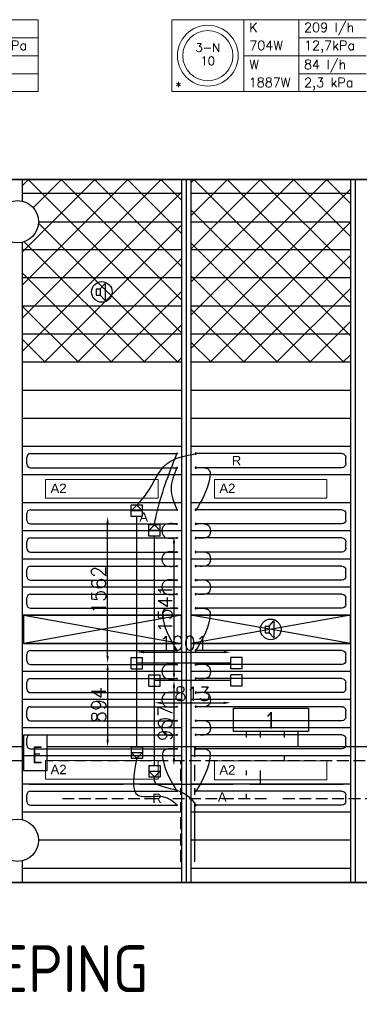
# Model space of a CAD drawing. Extents: x 7383 to 741080, y -570072 to -203000.
# Tile 19 of 32: x 534998 to 538618, y -267249 to -256744. Entities that reach past the tile are written whole.
import ezdxf
from ezdxf.enums import TextEntityAlignment as Align

# ---------------------------------------------------------------- set-up
doc = ezdxf.new("R2010")
doc.units = 0
doc.header["$LTSCALE"] = 25
for name, pattern in [('2322105', [47, 40, -7]), ('2322106', [47, 5, -2, 5, -2, 5, -2, 5, -2, 5, -2, 5, -7]), ('2322107', [2000, 1000, 1000]), ('2322108', [7, 5, -2])]:
    doc.linetypes.add(name, pattern=pattern)
doc.layers.get('0').update_dxf_attribs({"linetype": 'CONTINUOUS'})
doc.layers.get('DEFPOINTS').update_dxf_attribs({"linetype": 'CONTINUOUS'})
for name, color, linetype in [('000Vermogens2', 7, 'CONTINUOUS'), ('60', 7, 'CONTINUOUS'), ('7KADERHALMOS', 2, 'CONTINUOUS'), ('KP-bandraster', 5, 'CONTINUOUS'), ('KP-koppelingen', 6, 'CONTINUOUS'), ('KP-leidingen(aanvoer)', 5, 'CONTINUOUS'), ('KP-leidingen(retour)', 1, 'CONTINUOUS'), ('KP-Lucht aanvoer', 6, 'CONTINUOUS'), ('KP-lucht centreline', 2, 'CONTINUOUS'), ('KP-maatvoering', 7, 'CONTINUOUS'), ('KP-Melders', 3, 'CONTINUOUS'), ('KP-Oppervlak', 3, 'CONTINUOUS'), ('KP-panelen', 1, 'CONTINUOUS'), ('KP-registers', 4, 'CONTINUOUS'), ('KP-slangen', 7, 'CONTINUOUS'), ('KP-tekst', 7, 'CONTINUOUS'), ('SYM-W', 7, 'CONTINUOUS'), ('WL5501--', 130, 'CONTINUOUS'), ('WL5502--', 130, 'CONTINUOUS'), ('WL561---_AANVOER', 10, 'CONTINUOUS'), ('WL561---_RETOUR', 10, 'CONTINUOUS')]:
    doc.layers.add(name, color=color, linetype=linetype)
doc.layers.add('KP-Aluminium', color=8, linetype='CONTINUOUS', lineweight=18)
doc.layers.add('KP-Verlichting', color=2, linetype='CONTINUOUS', lineweight=18)
doc.styles.add('arial', font='ARIAL.TTF')
doc.styles.add('ISO', font='ISO.SHX')
doc.styles.add('VERWOL-1', font='ROMANS.SHX')
doc.dimstyles.new('MARTIN', dxfattribs={"dimscale": 0, "dimtxt": 50, "dimasz": 75, "dimexe": 4, "dimexo": 4, "dimgap": 20, "dimtad": 1, "dimdec": 0, "dimrnd": 0.01, "dimzin": 1, "dimdsep": 46, "dimtxsty": 'VERWOL-1', "dimcen": -25, "dimdle": 1, "dimclrd": 7, "dimclre": 2, "dimclrt": 7, "dimadec": 0, "dimazin": 0, "dimtfac": 1, "dimtdec": 0, "dimtix": 1, "dimtofl": 0, "dimtmove": 0, "dimatfit": 3, "dimldrblk": 'OBLIQUE', "dimfxl": 0, "dimtvp": 33.333333, "dimtolj": 1, "dimtzin": 1, "dimarcsym": 0})
pattern_1 = [(45, (339043.74, -21393.04), (-176.7767, 176.7767), []), (135, (339043.74, -21393.04), (-176.7767, -176.7767), [])]

# ---------------------------------------------------------------- blocks, each defined once
blk = doc.blocks.new('Register A')
at = {"layer": 'KP-registers', "linetype": 'Continuous'}
for p, q in [((90, 225), (1644, 225)), ((50, 115), (50, 185)), ((90, 75), (1644, 75))]:
    blk.add_line(p, q, dxfattribs=at)
for centre in [(1650, 225), (1650, 75)]:
    blk.add_circle(centre, 6, dxfattribs=at)
for centre, start, end in [((90, 185), 90, 180), ((90, 115), 180, 270)]:
    blk.add_arc(centre, 40, start, end, dxfattribs=at)
blk = doc.blocks.new('*D1563')
at = {"layer": 'DEFPOINTS', "color": 0, "linetype": 'Continuous', "transparency": 16777216}
for p in [(535935, -262046), (536247, -262046), (536247, -263608)]:
    blk.add_point(p, dxfattribs=at)
at = {"layer": 'KP-maatvoering', "color": 7, "linetype": 'Continuous', "lineweight": -2, "transparency": 16777216}
blk.add_line((535935, -263533), (535935, -262121), dxfattribs=at)
at = {"layer": 'KP-maatvoering', "color": 7, "linetype": 'Continuous', "transparency": 16777216}
for points in [[(535923, -262121), (535948, -262121), (535935, -262046)], [(535923, -263533), (535948, -263533), (535935, -263608)]]:
    blk.add_solid(points, dxfattribs=at)
at = {"layer": 'KP-maatvoering', "color": 7, "linetype": 'Continuous', "transparency": 16777216, "insert": (535840, -262827), "char_height": 150, "attachment_point": 5, "rotation": 90, "style": 'VERWOL-1'}
blk.add_mtext('\\A1;1562', dxfattribs=at)
blk = doc.blocks.new('_OBLIQUE')
at = {"color": 0, "linetype": 'ByBlock'}
blk.add_line((-0.5, -0.5), (0.5, 0.5), dxfattribs=at)
blk = doc.blocks.new('*D1564')
at = {"layer": 'DEFPOINTS', "color": 0, "linetype": 'Continuous', "transparency": 16777216}
for p in [(536247, -263608), (535935, -264502), (536247, -264502)]:
    blk.add_point(p, dxfattribs=at)
at = {"layer": 'KP-maatvoering', "color": 7, "linetype": 'Continuous', "lineweight": -2, "transparency": 16777216}
blk.add_line((535935, -263683), (535935, -264427), dxfattribs=at)
at = {"layer": 'KP-maatvoering', "color": 7, "linetype": 'Continuous', "transparency": 16777216}
for points in [[(535923, -263683), (535948, -263683), (535935, -263608)], [(535923, -264427), (535948, -264427), (535935, -264502)]]:
    blk.add_solid(points, dxfattribs=at)
at = {"layer": 'KP-maatvoering', "color": 7, "linetype": 'Continuous', "transparency": 16777216, "insert": (535840, -264055), "char_height": 150, "attachment_point": 5, "rotation": 90, "style": 'VERWOL-1'}
blk.add_mtext('\\A1;894', dxfattribs=at)
blk = doc.blocks.new('*D1565')
at = {"layer": 'DEFPOINTS', "color": 0, "linetype": 'Continuous', "transparency": 16777216}
for p in [(536495, -263795), (536434, -264702), (536643, -264702)]:
    blk.add_point(p, dxfattribs=at)
at = {"layer": 'KP-maatvoering', "color": 7, "linetype": 'Continuous', "lineweight": -2, "transparency": 16777216}
blk.add_line((536643, -263870), (536643, -264627), dxfattribs=at)
at = {"layer": 'KP-maatvoering', "color": 7, "linetype": 'Continuous', "transparency": 16777216}
for points in [[(536630, -263870), (536655, -263870), (536643, -263795)], [(536630, -264627), (536655, -264627), (536643, -264702)]]:
    blk.add_solid(points, dxfattribs=at)
at = {"layer": 'KP-maatvoering', "color": 7, "linetype": 'Continuous', "transparency": 16777216, "insert": (536548, -264249), "char_height": 150, "attachment_point": 5, "rotation": 90, "style": 'VERWOL-1'}
blk.add_mtext('\\A1;907', dxfattribs=at)
blk = doc.blocks.new('*D1566')
at = {"layer": 'DEFPOINTS', "color": 0, "linetype": 'Continuous', "transparency": 16777216}
for p in [(536434, -262254), (536495, -263795), (536643, -263795)]:
    blk.add_point(p, dxfattribs=at)
at = {"layer": 'KP-maatvoering', "color": 7, "linetype": 'Continuous', "lineweight": -2, "transparency": 16777216}
blk.add_line((536643, -262329), (536643, -263720), dxfattribs=at)
at = {"layer": 'KP-maatvoering', "color": 7, "linetype": 'Continuous', "transparency": 16777216}
for points in [[(536630, -262329), (536655, -262329), (536643, -262254)], [(536630, -263720), (536655, -263720), (536643, -263795)]]:
    blk.add_solid(points, dxfattribs=at)
at = {"layer": 'KP-maatvoering', "color": 7, "linetype": 'Continuous', "transparency": 16777216, "insert": (536548, -263025), "char_height": 150, "attachment_point": 5, "rotation": 90, "style": 'VERWOL-1'}
blk.add_mtext('\\A1;1541', dxfattribs=at)
blk = doc.blocks.new('*D1567')
at = {"layer": 'DEFPOINTS', "color": 0, "linetype": 'Continuous', "transparency": 16777216}
for p in [(537248, -263492), (536247, -263608), (537248, -263608)]:
    blk.add_point(p, dxfattribs=at)
at = {"layer": 'KP-maatvoering', "color": 7, "linetype": 'Continuous', "lineweight": -2, "transparency": 16777216}
blk.add_line((536322, -263492), (537173, -263492), dxfattribs=at)
at = {"layer": 'KP-maatvoering', "color": 7, "linetype": 'Continuous', "transparency": 16777216}
for points in [[(536322, -263479), (536322, -263504), (536247, -263492)], [(537173, -263479), (537173, -263504), (537248, -263492)]]:
    blk.add_solid(points, dxfattribs=at)
at = {"layer": 'KP-maatvoering', "color": 7, "linetype": 'Continuous', "transparency": 16777216, "insert": (536747, -263397), "char_height": 150, "attachment_point": 5, "style": 'VERWOL-1'}
blk.add_mtext('\\A1;1001', dxfattribs=at)
blk = doc.blocks.new('*D1568')
at = {"layer": 'DEFPOINTS', "color": 0, "linetype": 'Continuous', "transparency": 16777216}
for p in [(536434, -263795), (537248, -263795), (537248, -264032)]:
    blk.add_point(p, dxfattribs=at)
at = {"layer": 'KP-maatvoering', "color": 7, "linetype": 'Continuous', "lineweight": -2, "transparency": 16777216}
blk.add_line((536509, -264032), (537173, -264032), dxfattribs=at)
at = {"layer": 'KP-maatvoering', "color": 7, "linetype": 'Continuous', "transparency": 16777216}
for points in [[(536509, -264020), (536509, -264045), (536434, -264032)], [(537173, -264020), (537173, -264045), (537248, -264032)]]:
    blk.add_solid(points, dxfattribs=at)
at = {"layer": 'KP-maatvoering', "color": 7, "linetype": 'Continuous', "transparency": 16777216, "insert": (536841, -263937), "char_height": 150, "attachment_point": 5, "style": 'VERWOL-1'}
blk.add_mtext('\\A1;813', dxfattribs=at)

msp = doc.modelspace()

# ---------------------------------------------------------------- hatches: boundary and pattern name
at = {"layer": 'KP-Aluminium', "linetype": 'Continuous'}
h = msp.add_hatch(dxfattribs=at)
h.set_pattern_fill('ANSI37', color=256, scale=2000)
h.set_pattern_definition(pattern_1)
h.paths.add_polyline_path([(536723.9, -258448.8), (535023.9, -258448.8), (535023.9, -258598.8), (536723.9, -258598.8)])
h.paths.add_polyline_path([(536723.9, -258598.8), (535023.9, -258598.8), (535023.9, -258679.4, -0.3500011), (535198.9, -258898.8), (536723.9, -258898.8)])
h.paths.add_polyline_path([(536723.9, -258898.8), (535198.9, -258898.8, -0.3500011), (535023.9, -259118.1), (535023.9, -259198.8), (536723.9, -259198.8)])
h.paths.add_polyline_path([(536723.9, -259198.8), (535023.9, -259198.8), (535023.9, -259498.8), (536723.9, -259498.8)])
h.paths.add_polyline_path([(536723.9, -259498.8), (535023.9, -259498.8), (535023.9, -259798.8), (536723.9, -259798.8)])
h.paths.add_polyline_path([(536723.9, -259798.8), (535023.9, -259798.8), (535023.9, -260098.8), (536723.9, -260098.8)])
h.paths.add_polyline_path([(536723.9, -260098.8), (535023.9, -260098.8), (535023.9, -260398.8), (536723.9, -260398.8)])
h = msp.add_hatch(dxfattribs=at)
h.set_pattern_fill('ANSI37', color=256, scale=2000)
h.set_pattern_definition(pattern_1)
h.paths.add_polyline_path([(538523.9, -258448.8), (536823.9, -258448.8), (536823.9, -258598.8), (538523.9, -258598.8)])
h.paths.add_polyline_path([(538523.9, -258598.8), (536823.9, -258598.8), (536823.9, -258898.8), (538523.9, -258898.8)])
h.paths.add_polyline_path([(538523.9, -258898.8), (536823.9, -258898.8), (536823.9, -259198.8), (538523.9, -259198.8)])
h.paths.add_polyline_path([(538523.9, -259198.8), (536823.9, -259198.8), (536823.9, -259498.8), (538523.9, -259498.8)])
h.paths.add_polyline_path([(538523.9, -259498.8), (536823.9, -259498.8), (536823.9, -259798.8), (538523.9, -259798.8)])
h.paths.add_polyline_path([(538523.9, -259798.8), (536823.9, -259798.8), (536823.9, -260098.8), (538523.9, -260098.8)])
h.paths.add_polyline_path([(538523.9, -260098.8), (536823.9, -260098.8), (536823.9, -260398.8), (538523.9, -260398.8)])

# ---------------------------------------------------------------- linework, layer by layer
at = {"layer": '000Vermogens2', "linetype": 'Continuous', "lineweight": 0}
for p, q in [((533123.4, -256743.7), (535196.2, -256743.7)), ((535196.2, -256743.7), (535196.2, -257511.5)), ((536619.7, -256743.7), (536619.7, -257511.5)), ((536619.7, -256743.7), (538692.6, -256743.7)), ((537387.6, -256743.7), (537387.6, -257511.5)), ((537387.6, -256743.7), (537387.6, -257511.5)), ((537972.8, -257127.6), (537972.8, -256743.7)), ((534476.5, -256935.6), (535196.2, -256935.6)), ((537972.8, -256935.6), (538692.6, -256935.6)), ((533891.2, -257127.6), (535196.2, -257127.6)), ((537387.6, -257127.6), (538692.6, -257127.6)), ((537972.8, -257127.6), (537972.8, -257511.5)), ((534476.5, -257319.6), (535196.2, -257319.6)), ((537972.8, -257319.6), (538692.6, -257319.6)), ((533123.4, -257511.5), (535196.2, -257511.5)), ((536619.7, -257511.5), (538692.6, -257511.5))]:
    msp.add_line(p, q, dxfattribs=at)
for radius in [324.2, 267.6]:
    msp.add_circle((537003.6, -257127.6), radius, dxfattribs=at)
at = {"layer": '60', "color": 2, "linetype": 'Continuous'}
msp.add_lwpolyline([(535040.4, -264753.1), (535290.4, -264753.1), (535290.4, -264378.1), (535040.4, -264378.1)], close=True, dxfattribs=at)
at = {"layer": 'KP-bandraster', "linetype": 'Continuous'}
for p, q in [((535023.9, -258448.8), (535023.9, -258679.4)), ((536723.9, -258448.8), (536723.9, -265948.8)), ((536823.9, -258448.8), (536823.9, -265948.8)), ((538523.9, -258448.8), (538523.9, -265948.8)), ((535023.9, -259118.1), (535023.9, -265279.4)), ((535023.9, -265718.1), (535023.9, -265948.8))]:
    msp.add_line(p, q, dxfattribs=at)
for centre in [(534973.9, -258898.8), (534973.9, -265498.8)]:
    msp.add_circle(centre, 225, dxfattribs=at)
at = {"layer": 'KP-koppelingen', "linetype": 'Continuous'}
for p, q in [((536186.2, -262045.7), (536186.3, -261924.1)), ((536186.2, -261984.9), (536247.1, -261924.2)), ((536307.9, -261985.1), (536186.2, -261984.9)), ((536307.9, -261924.2), (536186.3, -261924.1)), ((536247.1, -261924.2), (536307.9, -261985.1)), ((536307.8, -262045.9), (536307.9, -261924.2)), ((536307.8, -262045.9), (536186.2, -262045.7)), ((536373.4, -262254.1), (536373.5, -262132.5)), ((536373.4, -262193.3), (536434.3, -262132.6)), ((536495.1, -262193.5), (536373.4, -262193.3)), ((536495.1, -262132.6), (536373.5, -262132.5)), ((536434.3, -262132.6), (536495.1, -262193.5)), ((536495, -262254.3), (536495.1, -262132.6)), ((536495, -262254.3), (536373.4, -262254.1)), ((536186.2, -263668.8), (536186.2, -263547.2)), ((536186.2, -263547.2), (536307.8, -263547.2)), ((536307.8, -263668.8), (536307.8, -263547.2)), ((537247.7, -263668.8), (537247.7, -263547.2)), ((537369.3, -263547.2), (537247.7, -263547.2)), ((537369.3, -263668.8), (537369.3, -263547.2)), ((536186.2, -263668.8), (536307.8, -263668.8)), ((537369.3, -263668.8), (537247.7, -263668.8)), ((536373.4, -263856), (536373.4, -263734.4)), ((536373.4, -263734.4), (536495, -263734.4)), ((536495, -263856), (536495, -263734.4)), ((537247.7, -263856), (537247.7, -263734.4)), ((537369.3, -263734.4), (537247.7, -263734.4)), ((537369.3, -263856), (537369.3, -263734.4)), ((536373.4, -263856), (536495, -263856)), ((537369.3, -263856), (537247.7, -263856)), ((536186.2, -264502.3), (536186.1, -264624)), ((536186.2, -264502.3), (536307.8, -264502.4)), ((536307.8, -264502.4), (536307.8, -264624)), ((536186.1, -264563.2), (536307.8, -264563.2)), ((536246.9, -264624), (536186.1, -264563.2)), ((536186.1, -264624), (536307.8, -264624)), ((536307.8, -264563.2), (536246.9, -264624)), ((536373.4, -264702), (536373.3, -264823.7)), ((536373.4, -264702), (536495, -264702.1)), ((536495, -264702.1), (536495, -264823.7)), ((536373.3, -264762.8), (536495, -264762.9)), ((536434.1, -264823.7), (536373.3, -264762.8)), ((536373.3, -264823.7), (536495, -264823.7)), ((536495, -264762.9), (536434.1, -264823.7))]:
    msp.add_line(p, q, dxfattribs=at)
at = {"layer": 'KP-leidingen(aanvoer)', "linetype": 'Continuous'}
for p, q in [((536434.2, -264702), (536434.2, -262254.2)), ((537247.7, -263795.2), (536434.2, -263795.2))]:
    msp.add_line(p, q, dxfattribs=at)
at = {"layer": 'KP-leidingen(retour)', "linetype": 'Continuous'}
for p, q in [((536247, -264502.4), (536247, -262045.8)), ((537247.7, -263608), (536247, -263608))]:
    msp.add_line(p, q, dxfattribs=at)
at = {"layer": 'KP-Lucht aanvoer', "linetype": 'Continuous'}
for p, q in [((535043.9, -263098.8), (536723.9, -263398.8)), ((536723.9, -263098.8), (535043.9, -263398.8)), ((535043.9, -263398.8), (535043.9, -263098.8)), ((535043.9, -263098.8), (536723.9, -263098.8)), ((536723.9, -263398.8), (536723.9, -263098.8)), ((536823.9, -263098.8), (536823.9, -263398.8)), ((538523.9, -263098.8), (536823.9, -263398.8)), ((538523.9, -263398.8), (536823.9, -263098.8)), ((536823.9, -263098.8), (538523.9, -263098.8)), ((538523.9, -263398.8), (538523.9, -263098.8)), ((535043.9, -263398.8), (536723.9, -263398.8)), ((536823.9, -263398.8), (538523.9, -263398.8))]:
    msp.add_line(p, q, dxfattribs=at)
at = {"layer": 'KP-lucht centreline', "linetype": 'Continuous'}
for p, q in [((536773.9, -258448.8), (536773.9, -265948.8)), ((538573.9, -258448.8), (538573.9, -265948.8))]:
    msp.add_line(p, q, dxfattribs=at)
at = {"layer": 'KP-Melders', "linetype": 'Continuous'}
for p, q in [((535857.1, -259614.3), (535909.1, -259559)), ((535909.1, -259559), (535909.1, -259739.7)), ((535814, -259614.3), (535857.1, -259614.3)), ((535814, -259614.3), (535814, -259684.3)), ((535814, -259684.3), (535857.1, -259684.3)), ((535814, -259684.3), (535857.1, -259684.3)), ((535857.1, -259614.3), (535857.1, -259684.3)), ((535857.1, -259684.3), (535909.1, -259739.7)), ((537657.1, -263214.3), (537709.1, -263159)), ((537709.1, -263159), (537709.1, -263339.7)), ((537614, -263214.3), (537657.1, -263214.3)), ((537614, -263214.3), (537614, -263284.3)), ((537657.1, -263214.3), (537657.1, -263284.3)), ((537614, -263284.3), (537657.1, -263284.3)), ((537614, -263284.3), (537657.1, -263284.3)), ((537657.1, -263284.3), (537709.1, -263339.7))]:
    msp.add_line(p, q, dxfattribs=at)
for centre in [(535873.9, -259648.8), (537673.9, -263248.8)]:
    msp.add_circle(centre, 110, dxfattribs=at)
at = {"layer": 'KP-Oppervlak', "linetype": 'Continuous'}
for p, q in [((575023.9, -258448.8), (505723.9, -258448.8)), ((505723.9, -258448.8), (575023.9, -258448.8)), ((524223.9, -265948.8), (545186.9, -265948.8)), ((545186.9, -265948.8), (524223.9, -265948.8))]:
    msp.add_line(p, q, dxfattribs=at)
at = {"layer": 'KP-panelen', "linetype": 'Continuous'}
for p, q in [((536723.9, -258598.8), (535023.9, -258598.8)), ((538523.9, -258598.8), (536823.9, -258598.8)), ((535198.9, -258898.8), (536723.9, -258898.8)), ((536823.9, -258898.8), (538523.9, -258898.8)), ((536723.9, -259198.8), (535023.9, -259198.8)), ((538523.9, -259198.8), (536823.9, -259198.8)), ((536723.9, -259498.8), (535023.9, -259498.8)), ((538523.9, -259498.8), (536823.9, -259498.8)), ((536723.9, -259798.8), (535023.9, -259798.8)), ((538523.9, -259798.8), (536823.9, -259798.8)), ((536723.9, -260098.8), (535023.9, -260098.8)), ((538523.9, -260098.8), (536823.9, -260098.8)), ((536723.9, -260398.8), (535023.9, -260398.8)), ((538523.9, -260398.8), (536823.9, -260398.8)), ((536723.9, -260698.8), (535023.9, -260698.8)), ((538523.9, -260698.8), (536823.9, -260698.8)), ((536723.9, -260998.8), (535023.9, -260998.8)), ((538523.9, -260998.8), (536823.9, -260998.8)), ((536723.9, -261298.8), (535023.9, -261298.8)), ((538523.9, -261298.8), (536823.9, -261298.8)), ((536723.9, -261598.8), (535023.9, -261598.8)), ((538523.9, -261598.8), (536823.9, -261598.8)), ((536723.9, -261898.8), (535023.9, -261898.8)), ((538523.9, -261898.8), (536823.9, -261898.8)), ((536723.9, -262198.8), (535023.9, -262198.8)), ((538523.9, -262198.8), (536823.9, -262198.8)), ((536723.9, -262498.8), (535023.9, -262498.8)), ((538523.9, -262498.8), (536823.9, -262498.8)), ((536723.9, -262798.8), (535023.9, -262798.8)), ((536723.9, -262798.8), (535023.9, -262798.8)), ((538523.9, -262798.8), (536823.9, -262798.8)), ((536723.9, -263098.8), (535023.9, -263098.8)), ((538523.9, -263098.8), (536823.9, -263098.8)), ((536723.9, -263398.8), (535023.9, -263398.8)), ((538523.9, -263398.8), (536823.9, -263398.8)), ((536723.9, -263698.8), (535023.9, -263698.8)), ((538523.9, -263698.8), (536823.9, -263698.8)), ((536723.9, -263998.8), (535023.9, -263998.8)), ((538523.9, -263998.8), (536823.9, -263998.8)), ((536723.9, -264298.8), (535023.9, -264298.8)), ((538523.9, -264298.8), (536823.9, -264298.8)), ((536723.9, -264598.8), (535023.9, -264598.8)), ((538523.9, -264598.8), (536823.9, -264598.8)), ((536723.9, -264898.8), (535023.9, -264898.8)), ((538523.9, -264898.8), (536823.9, -264898.8)), ((536723.9, -265198.8), (535023.9, -265198.8)), ((538523.9, -265198.8), (536823.9, -265198.8)), ((536723.9, -265498.8), (535198.9, -265498.8)), ((538523.9, -265498.8), (536823.9, -265498.8)), ((536723.9, -265798.8), (535023.9, -265798.8)), ((538523.9, -265798.8), (536823.9, -265798.8))]:
    msp.add_line(p, q, dxfattribs=at)
at = {"layer": 'KP-slangen', "linetype": 'Continuous'}
for points in [[(536247.1, -261924.2), (536350.2, -261800.6), (536569.8, -261479), (536879.9, -261373.8)], [(536434.3, -262132.6), (536453.5, -262037.9), (536673.9, -261373.8)], [(536673.9, -261523.8), (536612.1, -261746.3), (536673.9, -261973.8)], [(536879.9, -261523.8), (537021.6, -261552.7), (537021.6, -261645.4), (536879.9, -261973.8)], [(536667.9, -262123.8), (536526.2, -262152.7), (536526.2, -262245.4), (536667.9, -262273.8)], [(536879.9, -262123.8), (537021.6, -262152.7), (537021.6, -262245.4), (536879.9, -262273.8)], [(536667.9, -262423.8), (536526.2, -262452.7), (536526.2, -262545.4), (536667.9, -262573.8)], [(536879.9, -262423.8), (537021.6, -262452.7), (537021.6, -262545.4), (536879.9, -262573.8)], [(536667.9, -262723.8), (536526.2, -262752.7), (536526.2, -262845.4), (536667.9, -262873.8)], [(536879.9, -262723.8), (537021.6, -262752.7), (537021.6, -262845.4), (536879.9, -262873.8)], [(536667.9, -263023.8), (536526.2, -263052.7), (536526.2, -263145.4), (536673.9, -263473.8)], [(536879.9, -263023.8), (537021.6, -263052.7), (537021.6, -263145.4), (536873.9, -263473.8)], [(536667.9, -263623.8), (536526.2, -263652.7), (536526.2, -263745.4), (536667.9, -263773.8)], [(536879.9, -263623.8), (537021.6, -263652.7), (537021.6, -263745.4), (536879.9, -263773.8)], [(536667.9, -263923.8), (536526.2, -263952.7), (536526.2, -264045.4), (536667.9, -264073.8)], [(536879.9, -263923.8), (537021.6, -263952.7), (537021.6, -264045.4), (536879.9, -264073.8)], [(536667.9, -264223.8), (536526.2, -264252.7), (536526.2, -264345.4), (536667.9, -264373.8)], [(536879.9, -264223.8), (537021.6, -264252.7), (537021.6, -264345.4), (536879.9, -264373.8)], [(536667.9, -264523.8), (536526.2, -264552.7), (536526.2, -264645.4), (536673.9, -264973.8)], [(536667.9, -264523.8), (536526.2, -264552.7), (536526.2, -264645.4), (536673.9, -264973.8)], [(536879.9, -264523.8), (537021.6, -264552.7), (537021.6, -264645.4), (536879.9, -264973.8)], [(536246.9, -264624), (536265.7, -265020.9), (536557.8, -265041.4), (536673.9, -265117.8)], [(536434.1, -264823.7), (536434.1, -264871), (536524.9, -264924.5), (536796.6, -265030.4), (536873.9, -265123.8), (536875.8, -265127.1)]]:
    msp.add_spline(points, degree=3, dxfattribs=at)
at = {"layer": 'KP-Verlichting', "linetype": 'Continuous'}
for p, q in [((535273.9, -261648.8), (536473.9, -261648.8)), ((535273.9, -261648.8), (535273.9, -261848.8)), ((536473.9, -261648.8), (536473.9, -261848.8)), ((537073.9, -261648.8), (538273.9, -261648.8)), ((537073.9, -261648.8), (537073.9, -261848.8)), ((538273.9, -261648.8), (538273.9, -261848.8)), ((535273.9, -261848.8), (536473.9, -261848.8)), ((537073.9, -261848.8), (538273.9, -261848.8)), ((535273.9, -264648.8), (536473.9, -264648.8)), ((535273.9, -264648.8), (535273.9, -264848.8)), ((536473.9, -264648.8), (536473.9, -264848.8)), ((537073.9, -264653.1), (538273.9, -264653.1)), ((537073.9, -264653.1), (537073.9, -264853.1)), ((538273.9, -264653.1), (538273.9, -264853.1)), ((535273.9, -264848.8), (536473.9, -264848.8)), ((537073.9, -264853.1), (538273.9, -264853.1))]:
    msp.add_line(p, q, dxfattribs=at)
at = {"layer": 'SYM-W', "color": 2, "linetype": 'Continuous'}
msp.add_lwpolyline([(538076.5, -264339.1), (537276.5, -264339.1), (537276.5, -264089.1), (538076.5, -264089.1)], close=True, dxfattribs=at)
at = {"layer": 'WL5501--', "linetype": '2322105'}
for p, q in [((537566, -264403.1), (537566, -264339.1)), ((537566, -264903.1), (537566, -264753.1)), ((538450.3, -264903.1), (535036.4, -264903.1))]:
    msp.add_line(p, q, dxfattribs=at)
at = {"layer": 'WL5502--', "linetype": '2322106'}
for p, q in [((537416, -264403.1), (537416, -264339.1)), ((537416, -264803.1), (537416, -264753.1)), ((535454.9, -265053.1), (538924.3, -265053.1)), ((537416, -265053.1), (537416, -265003.1))]:
    msp.add_line(p, q, dxfattribs=at)
at = {"layer": 'WL561---_AANVOER', "linetype": '2322107'}
for p, q in [((537966, -264503.1), (537966, -264339.1)), ((535040.4, -264503.1), (523659.9, -264503.1)), ((554605.6, -264503.1), (535290.4, -264503.1)), ((536866, -264613.1), (536866, -264503.1)), ((536866, -264863.1), (536866, -264693.1)), ((536866, -265013.1), (536866, -264943.1)), ((536866, -265728.8), (536866, -265093.1))]:
    msp.add_line(p, q, dxfattribs=at)
at = {"layer": 'WL561---_RETOUR', "linetype": '2322108'}
for p, q in [((537816, -264339.1), (537816, -264403.1)), ((537816, -264603.1), (537816, -264653.1)), ((535040.4, -264653.1), (511918.6, -264653.1)), ((554605.6, -264653.1), (535290.4, -264653.1)), ((536716, -264863.1), (536716, -264653.1)), ((536716, -265013.1), (536716, -264943.1)), ((536716, -265728.8), (536716, -265093.1))]:
    msp.add_line(p, q, dxfattribs=at)

# ---------------------------------------------------------------- block references
at = {"layer": 'KP-registers', "linetype": 'Continuous'}
for p in [(535023.9, -261598.8), (535023.9, -262198.8), (535023.9, -262498.8), (535023.9, -262798.8), (535023.9, -263098.8), (535023.9, -263698.8), (535023.9, -263998.8), (535023.9, -264298.8), (535023.9, -264598.8), (535023.9, -265198.8)]:
    msp.add_blockref('Register A', p, dxfattribs=at)
at = {"layer": 'KP-registers', "linetype": 'Continuous', "xscale": -1}
for p in [(538523.9, -261598.8), (538523.9, -262198.8), (538523.9, -262498.8), (538523.9, -262798.8), (538523.9, -263098.8), (538523.9, -263698.8), (538523.9, -263998.8), (538523.9, -264298.8), (538523.9, -264598.8), (538523.9, -265198.8)]:
    msp.add_blockref('Register A', p, dxfattribs=at)

# ---------------------------------------------------------------- texts
at = {"layer": '000Vermogens2', "linetype": 'Continuous', "lineweight": 0, "style": 'VERWOL-1'}
for s, p in [('K', (537445.3, -256875.7)), ('209 l/h', (538029.1, -256875.7)), ('12,7kPa', (534532.7, -257067.7)), ('704W', (537445.3, -257067.7)), ('12,7kPa', (538029.1, -257067.7)), ('W', (537445.3, -257272.1)), ('84 l/h', (538029.1, -257272.1)), ('1887W', (537439.2, -257464)), ('2,3 kPa', (538029.1, -257464)), ('*', (536656.6, -257505.2))]:
    msp.add_text(s, height=100, dxfattribs=at).set_placement(p)
for s, p in [('3-N', (537003.6, -257041)), ('10', (537003.6, -257182.7))]:
    msp.add_text(s, height=90, dxfattribs=at).set_placement(p, align=Align.MIDDLE_CENTER)
at = {"layer": '60', "color": 1, "linetype": 'Continuous', "style": 'ISO'}
for s, p in [('1', (537630.2, -264308.8)), ('E', (535129.3, -264677.8))]:
    msp.add_text(s, height=180, dxfattribs=at).set_placement(p)
at = {"layer": '7KADERHALMOS', "style": 'ISO'}
msp.add_text('INDELING KANTOORUNITS, 3e VERDIEPING', height=500, dxfattribs=at).set_placement((524720.7, -267119.6))
at = {"layer": 'KP-tekst', "linetype": 'Continuous', "char_height": 100, "attachment_point": 5, "style": 'arial'}
for s, insert in [('\\A1;R', (537309.4, -261447.8)), ('\\A1;A', (536320.4, -262050.8)), ('\\A1;R', (536462.5, -265050.8)), ('\\A1;A', (537157.2, -265037.2))]:
    msp.add_mtext(s, dxfattribs=dict(at, insert=insert))
at = {"layer": 'KP-Verlichting', "linetype": 'Continuous', "char_height": 100, "attachment_point": 5, "style": 'arial'}
for insert in [(535412.5, -261743.7), (537212.5, -261743.7), (535412.5, -264743.7), (537212.5, -264748)]:
    msp.add_mtext('\\A1;A2', dxfattribs=dict(at, insert=insert))

# ---------------------------------------------------------------- dimensions: what is measured, and where the dimension line sits
at = {"layer": 'KP-maatvoering', "linetype": 'Continuous'}
for base, p1, p2, picture, middle in [((535935.4, -262045.8), (536247, -263608), (536247, -262045.8), '*D1563', (535840.4, -262826.9)), ((536642.8, -263795.2), (536434.2, -262254.2), (536495, -263795.2), '*D1566', (536547.8, -263024.7)), ((535935.4, -264502.4), (536247, -263608), (536247, -264502.4), '*D1564', (535840.4, -264055.2)), ((536642.8, -264702), (536495, -263795.2), (536434.2, -264702), '*D1565', (536547.8, -264248.6))]:
    dim = msp.add_linear_dim(base=base, p1=p1, p2=p2, angle=90, dimstyle='MARTIN', override={"dimscale": 1, "dimtxt": 150, "dimse1": 1, "dimse2": 1}, dxfattribs=at)
    dim.commit()
    dim.dimension.update_dxf_attribs({"geometry": picture, "text_midpoint": middle})
for base, p1, p2, picture, middle in [((537247.7, -263491.9), (536247, -263608), (537247.7, -263608), '*D1567', (536747.3, -263396.9)), ((537247.6648, -264032.4606), (536434.184, -263795.1912), (537247.6648, -263795.1912), '*D1568', (536840.9244, -263937.4606))]:
    dim = msp.add_linear_dim(base=base, p1=p1, p2=p2, dimstyle='MARTIN', override={"dimscale": 1, "dimtxt": 150, "dimse1": 1, "dimse2": 1}, dxfattribs=at)
    dim.commit()
    dim.dimension.update_dxf_attribs({"geometry": picture, "text_midpoint": middle})

doc.saveas('drawing.dxf')
